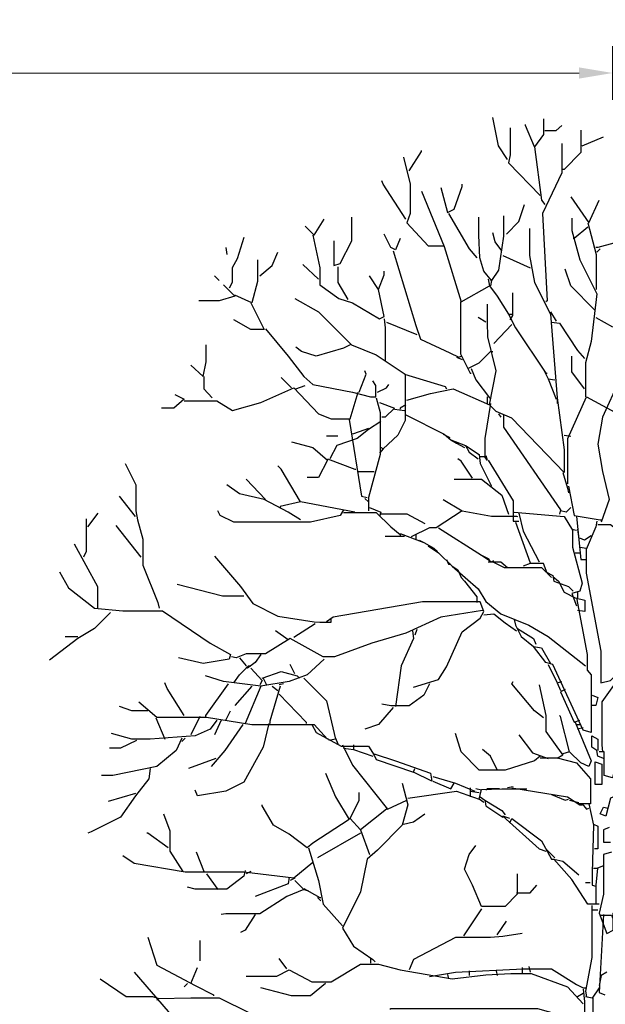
# Model space of a CAD drawing. Header units: metres. Extents: x 173015 to 189682, y 346605 to 348504.
# Tile 200 of 212: x 189154.98 to 189159.33, y 348474.05 to 348481.37. Entities that reach past the tile are written whole.
import ezdxf

# ---------------------------------------------------------------- set-up
doc = ezdxf.new("R2010")
doc.units = ezdxf.units.M
doc.header["$PDMODE"] = 35
doc.header["$PDSIZE"] = 0.075
doc.layers.add('B-ME-GR-BOOM-SD', color=252, linetype='Continuous', lineweight=25)
doc.layers.add('X-XX-AL-DETAIL1-M-B', color=252, linetype='Continuous', lineweight=18)
doc.styles.add('NLCS-ISO-M100-T25', font='NLCS-ISO.ttf', dxfattribs={"height": 0.25})
doc.dimstyles.new('NLCS-M100-T25-PIJL_L3_H2', dxfattribs={"dimscale": 0.1, "dimtxt": 2.5, "dimasz": 2.5, "dimexe": 2, "dimexo": 2, "dimgap": 0.7, "dimtad": 1, "dimdec": 3, "dimzin": 0, "dimdsep": 46, "dimtxsty": 'NLCS-ISO-M100-T25', "dimcen": 0, "dimdle": 2, "dimclrd": 256, "dimclre": 256, "dimclrt": 256, "dimazin": 0, "dimtfac": 1, "dimtdec": 3, "dimtofl": 0, "dimtmove": 0, "dimatfit": 3, "dimfxl": 2, "dimfxlon": 1, "dimtfillclr": 256, "dimtolj": 1, "dimtzin": 0, "dimlwd": -1, "dimlwe": -1, "dimarcsym": 0})

# ---------------------------------------------------------------- blocks, each defined once
blk = doc.blocks.new('*D101')
at = {"layer": 'Defpoints', "color": 0, "transparency": 16777216}
for p in [(189127.8334, 348480.9727), (189127.8334, 348467.4716), (189159.3887, 348467.2872)]:
    blk.add_point(p, dxfattribs=at)
at = {"layer": 'X-XX-AL-DETAIL1-M-B', "transparency": 16777216}
for p, q in [((189127.8334, 348480.7727), (189127.8334, 348481.1727)), ((189159.3887, 348480.7727), (189159.3887, 348481.1727)), ((189159.1387, 348480.9727), (189128.0834, 348480.9727))]:
    blk.add_line(p, q, dxfattribs=at)
for points in [[(189128.0834, 348481.0144), (189128.0834, 348480.931), (189127.8334, 348480.9727)], [(189159.1387, 348481.0144), (189159.1387, 348480.931), (189159.3887, 348480.9727)]]:
    blk.add_solid(points, dxfattribs=at)
at = {"layer": 'X-XX-AL-DETAIL1-M-B', "transparency": 16777216, "insert": (189143.6111, 348481.2052), "char_height": 0.25, "attachment_point": 5, "style": 'NLCS-ISO-M100-T25'}
blk.add_mtext('\\A1;ruigte', dxfattribs=at)
blk = doc.blocks.new('SGR-BOOM_S02_D_ZIJ-D')
at = {"flags": 128}
for points in [[(-0.7651, 11.1487), (-0.8324, 11.2495), (-0.8744, 11.4597)], [(-0.4961, 11.4513), (-0.4961, 11.3336), (-0.5633, 11.2411), (-0.6306, 11.4009), (-0.6306, 11.4093)], [(-0.7441, 11.3841), (-0.7441, 11.1823), (-0.7567, 11.1234), (-0.5213, 10.8796)], [(-0.4877, 11.3631), (-0.4036, 11.3631), (-0.3615, 11.4009)], [(-0.2186, 11.3673), (-0.2186, 11.1991), (-0.3447, 11.073), (-0.3531, 11.073)], [(-0.2102, 11.2495), (-0.0504, 11.3168)], [(-1.4966, 11.0646), (-1.4041, 11.2075), (-1.4041, 11.2159)], [(-0.5633, 11.2411), (-0.5129, 10.846), (-0.4877, 10.8123)], [(-0.3615, 11.2664), (-0.3615, 11.0478), (-0.5045, 10.7451), (-0.4708, 10.0977), (-0.4792, 10.0893)], [(-1.5386, 11.1655), (-1.4882, 10.9637), (-1.4882, 10.7451), (-1.5134, 10.6778), (-1.3537, 10.5055), (-1.2359, 10.5055)], [(-1.5218, 10.703), (-1.69, 10.9637), (-1.6984, 10.9889)], [(-1.4041, 10.9132), (-1.2359, 10.5013), (-1.1098, 10.0893), (-0.8996, 10.207), (-0.8408, 10.1313), (-0.7567, 9.9968), (-0.7315, 9.9968)], [(-1.2612, 10.9385), (-1.2107, 10.7535), (-1.1603, 10.7787), (-1.1014, 10.9469), (-1.1014, 10.9637)], [(-0.2943, 10.8712), (-0.1597, 10.6778), (-0.0841, 10.846)], [(-0.7735, 10.5937), (-0.681, 10.6862), (-0.639, 10.8123)], [(-2.2701, 10.6526), (-2.2028, 10.5853), (-2.1272, 10.703)], [(-2.0557, 10.5433), (-2.0557, 10.3583), (-2.0095, 10.3751), (-1.9212, 10.5433), (-1.9212, 10.7199)], [(-1.2023, 10.7451), (-1.051, 10.4844), (-0.9921, 10.4172)], [(-0.7945, 10.7283), (-0.7945, 10.5769), (-0.8324, 10.3247), (-0.8828, 10.249), (-0.9417, 10.3163), (-0.9711, 10.4172), (-0.9774, 10.5853), (-0.9774, 10.7199)], [(-0.2859, 10.7115), (-0.2859, 10.619), (-0.227, 10.4004), (-0.1009, 10.1481), (-0.1429, 9.795), (-0.185, 9.6353), (-0.185, 9.383)], [(-0.6011, 10.6358), (-0.6011, 10.434), (-0.5633, 10.2322), (-0.4456, 9.9968), (-0.3952, 9.3746), (-0.3447, 8.9879), (-0.3447, 8.8197), (-0.7315, 9.2233), (-0.8492, 9.2737), (-0.8996, 9.3242), (-0.8492, 9.5764), (-0.9122, 9.8286), (-0.9143, 9.9379), (-0.9143, 10.0725)], [(-0.1681, 10.6442), (-0.269, 10.5601), (-0.2774, 10.5601)], [(-0.1681, 10.6778), (-0.1051, 10.4424), (-0.1051, 10.1818)], [(-2.7241, 10.5685), (-2.7746, 10.4088), (-2.8124, 10.3415), (-2.8124, 10.2322), (-2.8334, 10.1902)], [(-2.2112, 10.5853), (-2.1608, 10.3415), (-2.1608, 10.2154), (-2.0179, 10.1145), (-1.917, 10.0809), (-1.7152, 9.9632), (-1.6815, 9.98), (-1.7236, 10.1818), (-1.6815, 10.2911), (-1.6815, 10.3163)], [(-1.5638, 10.5601), (-1.5975, 10.476), (-1.6311, 10.4929), (-1.6815, 10.5937)], [(-0.8071, 10.4676), (-0.8576, 10.5349), (-0.8744, 10.6022)], [(-2.8586, 10.4929), (-2.8502, 10.4424)], [(0.0252, 10.5265), (-0.0925, 10.4929), (-0.1093, 10.4929)], [(-0.0757, 10.4844), (-0.1009, 10.4592)], [(-2.6232, 10.4004), (-2.6232, 10.2406), (-2.6652, 10.0809), (-2.7914, 10.1397)], [(-2.6064, 10.2827), (-2.5139, 10.3583), (-2.4719, 10.4592)], [(-1.6143, 10.4676), (-1.4461, 9.9127), (-1.4125, 9.8118), (-1.1939, 9.7109), (-1.1266, 9.6773), (-1.1098, 9.6857)], [(-0.7987, 10.434), (-0.597, 10.3415)], [(-2.1692, 10.2574), (-2.2869, 10.3667)], [(-2.0263, 10.3499), (-2.0263, 10.2322), (-1.9506, 10.1061)], [(-0.1177, 10.0304), (-0.2943, 10.207), (-0.3363, 10.3331)], [(-2.9427, 10.2827), (-2.9091, 10.249)], [(-1.7236, 10.1818), (-1.7908, 10.2827)], [(-0.908, 10.2574), (-0.8996, 10.207)], [(-2.8755, 10.2154), (-2.7914, 10.1313), (-2.9091, 10.0977), (-3.0604, 10.0977)], [(-0.8828, 10.249), (-0.8912, 10.207)], [(-2.3458, 10.1145), (-2.1692, 10.0136), (-1.9254, 9.7698), (-1.7404, 9.6941), (-1.526, 9.5512), (-1.526, 9.2065), (-1.5807, 9.0972), (-1.69, 8.9963), (-1.7068, 9.0047)], [(-0.7273, 10.1565), (-0.7273, 9.9884), (-0.7483, 9.9548)], [(-2.6737, 10.0809), (-2.5728, 9.8833), (-2.6737, 9.8833), (-2.7998, 9.9548)], [(-1.114, 10.0893), (-1.114, 9.7025), (-1.0594, 9.5932), (-0.9753, 9.6353), (-0.8912, 9.7193), (-0.8744, 9.7193)], [(-1.6815, 9.9632), (-1.6731, 9.8959), (-1.6731, 9.6521)], [(-0.9248, 9.9379), (-0.9837, 9.9716)], [(-0.7567, 9.9968), (-0.7062, 9.8959), (-0.4792, 9.5596), (-0.4708, 9.5596)], [(-0.4456, 10.0136), (-0.4036, 9.9463)], [(-0.1093, 9.9716), (0.0168, 9.9043)], [(-2.5643, 9.8875), (-2.3962, 9.6857), (-2.2785, 9.5344), (-2.2112, 9.4755), (-1.917, 9.4167), (-1.7824, 9.383), (-1.7446, 9.383), (-1.7446, 9.4671), (-1.7656, 9.5007)], [(-1.6647, 9.9379), (-1.4377, 9.8455)], [(-0.7315, 9.9211), (-0.866, 9.7782)], [(-0.4372, 9.9379), (-0.3783, 9.9295), (-0.2438, 9.7277), (-0.1934, 9.6689)], [(-3.1193, 9.6184), (-3.0268, 9.5344), (-3.0058, 9.6437), (-3.0058, 9.7698)], [(-1.9338, 9.7698), (-1.9842, 9.7446), (-2.186, 9.6857), (-2.2953, 9.7193), (-2.3373, 9.753)], [(-1.1434, 9.6773), (-1.1014, 9.6605)], [(-0.1934, 9.4419), (-0.2859, 9.568), (-0.2859, 9.6857)], [(-3.0226, 9.5344), (-3.0226, 9.4419), (-2.9595, 9.3746)], [(-2.371, 9.4503), (-2.4467, 9.526)], [(-1.8665, 9.4167), (-1.8161, 9.5512), (-1.8245, 9.5764)], [(-1.5302, 9.5512), (-1.2275, 9.4587), (-1.2191, 9.4419)], [(-1.0594, 9.5932), (-1.0426, 9.5596), (-1.0341, 9.5596)], [(-1.0341, 9.5932), (-1.0005, 9.5091), (-0.8996, 9.3746), (-0.8912, 9.3746)], [(-0.4961, 9.5848), (-0.4624, 9.5176), (-0.4036, 9.3662)], [(-3.1697, 9.3536), (-2.9259, 9.3536), (-2.8082, 9.2821), (-2.598, 9.341), (-2.3542, 9.4503), (-2.1692, 9.2569), (-2.0767, 9.2191), (-1.9338, 9.2191), (-1.8749, 9.4167)], [(-2.3373, 9.4419), (-2.2701, 9.4671)], [(-1.732, 9.4167), (-1.6647, 9.4503), (-1.6479, 9.4755)], [(-0.4624, 9.5176), (-0.412, 9.5091)], [(0.0673, 9.5091), (-0.0589, 9.2317), (-0.0925, 9.0299), (-0.0589, 8.8281), (-0.0084, 8.6179), (-0.0673, 8.4498)], [(-3.237, 9.3998), (-3.1697, 9.3662), (-3.2454, 9.299), (-3.3379, 9.299)], [(-1.5134, 9.3578), (-1.3368, 9.4083), (-1.1687, 9.4419), (-0.8996, 9.3242)], [(-0.9164, 9.383), (-0.9164, 9.3326)], [(-0.3153, 8.7356), (-0.3153, 9.0719), (-0.1766, 9.383), (0.3027, 9.1224), (0.3195, 9.0804)], [(-1.7404, 9.3746), (-1.711, 9.2653), (-1.711, 8.9542), (-1.7992, 8.6347), (-1.7992, 8.5338)], [(-1.7152, 9.341), (-1.6059, 9.299), (-1.6731, 9.2317), (-1.6984, 9.2317)], [(-1.5218, 9.3242), (-1.5638, 9.299), (-1.5638, 9.2905)], [(-0.8912, 9.3326), (-0.9333, 9.0719), (-0.9333, 8.9374), (-0.9753, 8.9374)], [(-0.3952, 9.3746), (-0.3952, 9.3326)], [(-1.6059, 9.2905), (-1.5302, 9.2821)], [(-1.5218, 9.2485), (-1.2359, 9.1056), (-1.1855, 9.0635), (-1.0762, 9.0215), (-1.051, 8.971), (-0.9837, 8.9206)], [(-0.8324, 9.2569), (-0.8156, 9.2317)], [(-0.7945, 9.2485), (-0.7945, 9.156), (-0.3699, 8.5423), (-0.3783, 8.5086)], [(-1.7068, 9.1981), (-1.7992, 9.1392), (-1.8833, 9.0719), (-2.0347, 9.0215), (-2.0851, 8.9206)], [(-1.9422, 9.2149), (-1.8497, 8.6431), (-1.8077, 8.6347)], [(-2.1103, 9.093), (-2.0263, 9.093)], [(-1.7992, 9.1476), (-1.8665, 9.1224), (-1.917, 9.1056)], [(-1.2443, 9.1056), (-1.1939, 9.0804)], [(-0.3447, 9.0972), (-0.2943, 9.0888)], [(-2.371, 9.0467), (-2.2112, 9.0047), (-2.1019, 8.9122), (-2.1692, 8.7819), (-2.2533, 8.7819)], [(-1.1855, 9.0635), (-1.1434, 9.0383), (-1.0846, 9.0047)], [(-1.0762, 9.0215), (-0.9753, 8.9542), (-0.9669, 8.887), (-0.8828, 8.7188)], [(-1.69, 8.9963), (-1.7152, 8.9626)], [(-0.9248, 8.9458), (-0.9164, 8.9122), (-0.9333, 8.9374)], [(-3.6069, 8.887), (-3.527, 8.7272), (-3.527, 8.5338), (-3.5144, 8.4666), (-3.4766, 8.3237), (-3.4766, 8.1303), (-3.3631, 7.8528), (-3.3547, 7.8108)], [(-2.3037, 8.6011), (-2.4467, 8.8449), (-2.4719, 8.8702)], [(-2.1019, 8.9206), (-1.9001, 8.8449), (-1.8917, 8.8449)], [(-1.0257, 8.7777), (-1.1098, 8.9038), (-1.135, 8.9206)], [(-0.908, 8.9122), (-0.7231, 8.6095), (-0.7231, 8.4582), (-0.681, 8.4582)], [(-1.8833, 8.8281), (-1.7572, 8.8281)], [(-0.3531, 8.8197), (-0.3195, 8.702), (-0.3111, 8.6684)], [(-2.3037, 8.4666), (-2.3962, 8.5254), (-2.5728, 8.6179), (-2.7577, 8.66), (-2.8502, 8.7272)], [(-2.5643, 8.6179), (-2.7073, 8.7693)], [(-1.1603, 8.7693), (-0.9585, 8.7693), (-0.8071, 8.6516), (-0.7567, 8.5086)], [(-0.3111, 8.7188), (-0.269, 8.5002), (-0.0757, 8.4666), (-0.0673, 8.4666)], [(-3.5312, 8.4918), (-3.649, 8.6431)], [(-1.9001, 8.5254), (-2.3037, 8.6011), (-2.4551, 8.5675), (-2.4551, 8.5591)], [(-1.8245, 8.6263), (-1.7992, 8.6011)], [(-1.2443, 8.6179), (-1.1014, 8.5338), (-1.2948, 8.4077), (-1.3452, 8.4077), (-1.4798, 8.3405)], [(-3.8844, 8.4161), (-3.8087, 8.517)], [(-1.9842, 8.5423), (-2.0095, 8.5002), (-2.2281, 8.4498), (-2.7998, 8.4498), (-2.9007, 8.5002), (-2.9175, 8.5338)], [(-1.9842, 8.5212), (-1.7404, 8.5212), (-1.6311, 8.4161), (-1.5638, 8.3573), (-1.5638, 8.3405)], [(-1.7908, 8.5591), (-1.7068, 8.5254), (-1.7152, 8.4918)], [(-1.7068, 8.5128), (-1.5134, 8.5128), (-1.3789, 8.4414)], [(-1.1014, 8.5338), (-0.8828, 8.496), (-0.6978, 8.496), (-0.6894, 8.4918)], [(-0.7147, 8.5254), (-0.3447, 8.4918), (-0.2817, 8.3909), (-0.2817, 8.2648), (-0.2102, 7.9958), (-0.227, 7.9369), (-0.2859, 7.9201), (-0.2522, 7.8276)], [(-0.681, 8.517), (-0.6474, 8.3825), (-0.5297, 8.1555)], [(-0.2943, 8.5591), (-0.3279, 8.5254), (-0.3699, 8.5338)], [(-3.897, 8.475), (-3.897, 8.2312), (-3.918, 8.1891)], [(-3.4892, 8.1891), (-3.6742, 8.4245)], [(-0.7062, 8.4498), (-0.597, 8.1471)], [(-0.2522, 8.4918), (-0.2186, 8.1723), (-0.185, 8.1723)], [(-0.1009, 8.4582), (-0.1093, 8.4161), (-0.1808, 8.248), (-0.1808, 8.0714), (-0.0715, 7.4913), (-0.0715, 7.2559), (0, 7.2727), (0.1681, 7.445), (0.2606, 7.445), (0.227, 7.1718), (0.0925, 6.8439), (0.0336, 6.9112), (0.0252, 6.9616)], [(-0.0925, 8.433), (0, 8.433), (0.1934, 8.2816), (0.2606, 8.2648)], [(-1.5638, 8.3657), (-1.3873, 8.2984), (-1.3116, 8.2564), (-1.2864, 8.2312)], [(-1.4461, 8.3573), (-1.4461, 8.3237)], [(-1.278, 8.4077), (-0.9585, 8.2059), (-0.908, 8.1807), (-0.8996, 8.1723)], [(-0.2859, 8.3993), (-0.2522, 8.3909)], [(-0.2438, 8.3993), (-0.2354, 8.3237)], [(-3.9853, 8.29), (-3.8129, 7.9705), (-3.8129, 7.8108)], [(-1.5302, 8.3447), (-1.6731, 8.3447)], [(-1.4209, 8.3152), (-1.3873, 8.2984)], [(-0.1429, 8.3489), (-0.1934, 8.3152), (-0.227, 8.3321)], [(-1.3537, 8.2732), (-1.278, 8.2228), (-1.1771, 8.1219), (-0.9837, 7.9537), (-0.9248, 7.8612), (-0.8156, 7.7687), (-0.6054, 7.6847), (-0.4624, 7.6006), (-0.185, 7.382)], [(-0.9585, 8.2059), (-0.8828, 8.1555), (-0.866, 8.1639)], [(-0.2606, 8.2228), (-0.227, 8.2228)], [(-0.227, 8.2648), (-0.1766, 8.2564)], [(-2.9427, 8.1975), (-2.7493, 7.9705), (-2.6568, 7.8444), (-2.4719, 7.7519), (-2.2028, 7.7099), (-2.1608, 7.7057), (-2.0767, 7.7057), (-2.0767, 7.7351)], [(-1.2191, 8.1723), (-1.2023, 8.1387), (-1.1855, 8.1387)], [(-0.908, 8.1555), (-0.8156, 8.1555), (-0.7651, 8.1135)], [(-0.8744, 8.1555), (-0.7903, 8.1135), (-0.5129, 8.1135), (-0.4792, 8.0798), (-0.4288, 8.0546), (-0.4204, 8.0126), (-0.3111, 7.9705), (-0.2774, 7.9369)], [(-0.4372, 8.0378), (-0.4708, 8.0714), (-0.4961, 8.1429), (-0.597, 8.1429), (-0.6474, 8.1219)], [(-4.0946, 8.0798), (-4.0273, 7.9621), (-3.8339, 7.8108), (-3.6237, 7.7898), (-3.3295, 7.7898), (-2.9763, 7.5501), (-2.825, 7.4661), (-2.8334, 7.4324), (-3.0268, 7.3988), (-3.2118, 7.4408)], [(-1.1771, 8.1219), (-1.135, 8.0966), (-1.1098, 8.0378), (-1.0846, 8.0126), (-0.9921, 7.8949), (-0.9921, 7.8528)], [(-2.7241, 7.8991), (-2.8839, 7.8991), (-3.2202, 7.9873)], [(-0.4288, 8.0462), (-0.3868, 8.0126), (-0.3447, 7.9285), (-0.2606, 7.8865), (-0.1892, 7.8696), (-0.1892, 7.7856), (-0.2438, 7.794)], [(-0.2438, 7.9285), (-0.2438, 7.8865)], [(-1.4629, 7.2222), (-1.278, 7.2811), (-1.2191, 7.3736), (-1.1014, 7.6342), (-0.9669, 7.7351), (-0.9417, 7.7856), (-0.9669, 7.857), (-1.3957, 7.857), (-2.0599, 7.7435), (-2.1103, 7.7099)], [(-0.2522, 7.8865), (-0.1724, 7.4661), (-0.1724, 7.3484), (-0.1429, 7.3147), (-0.1429, 6.8859), (-0.2018, 6.9027), (-0.4288, 7.3904), (-0.4792, 7.4072), (-0.5717, 7.5249)], [(-3.7162, 7.7772), (-3.8339, 7.6594), (-3.96, 7.5838), (-4.1702, 7.424)], [(-0.9501, 7.794), (-1.2612, 7.7435), (-1.5218, 7.6258), (-1.774, 7.5501), (-2.0515, 7.4493), (-2.1356, 7.4493), (-2.3794, 7.5838), (-2.5643, 7.4703), (-2.7073, 7.4703), (-2.783, 7.4408), (-2.8166, 7.4493)], [(-0.9417, 7.7603), (-0.866, 7.7687), (-0.7819, 7.7015), (-0.6978, 7.6426)], [(-2.1944, 7.6931), (-2.3542, 7.5922)], [(-0.7147, 7.7267), (-0.7062, 7.6847), (-0.6642, 7.6006), (-0.5717, 7.5249), (-0.5129, 7.5165), (-0.4456, 7.3988)], [(-2.3962, 7.5754), (-2.4887, 7.6426)], [(-1.4714, 7.6426), (-1.4629, 7.5838), (-1.5554, 7.382), (-1.5975, 7.0793)], [(-1.4377, 7.651), (-1.4545, 7.609)], [(-0.6894, 7.6594), (-0.5717, 7.5838), (-0.5549, 7.5417)], [(-3.96, 7.5964), (-4.0525, 7.5964)], [(-2.1272, 7.4324), (-2.2533, 7.3147), (-2.3878, 7.2643), (-2.598, 7.2307), (-2.8755, 7.2643), (-3.01, 7.3063)], [(-2.7577, 7.4408), (-2.7073, 7.382)], [(-2.598, 7.4661), (-2.64, 7.4072), (-2.6989, 7.3652), (-2.7073, 7.3736)], [(0.1681, 7.4408), (0.1261, 7.382), (-0.0631, 7.1129), (-0.0631, 6.7934), (-0.0589, 6.743)], [(-2.7998, 7.2559), (-2.7577, 7.3147), (-2.6905, 7.382), (-2.6737, 7.382)], [(-2.6737, 7.3652), (-2.5896, 7.2727), (-2.6064, 7.2391)], [(-2.5896, 7.2895), (-2.4467, 7.34), (-2.3289, 7.3063), (-2.3121, 7.2895)], [(-2.3458, 7.3231), (-2.3794, 7.3904)], [(-0.4624, 7.3904), (-0.3952, 7.2559), (-0.3615, 7.2643)], [(-3.1697, 7.012), (-3.2958, 7.2138), (-3.3126, 7.2559)], [(-2.5812, 7.2895), (-2.5559, 7.2391)], [(-2.2785, 7.2895), (-2.1103, 7.1214), (-2.0431, 6.8355), (-2.0935, 6.8271)], [(-0.4961, 6.9952), (-0.5633, 7.0457), (-0.7315, 7.2475), (-0.7231, 7.2643)], [(-0.3952, 7.2559), (-0.3699, 7.197)], [(-2.8418, 7.2475), (-3.01, 7.012), (-3.01, 7.0036)], [(-2.6652, 7.2307), (-2.7914, 7.0877)], [(-2.598, 7.2307), (-2.7157, 6.9532)], [(-2.4551, 7.2307), (-2.5307, 6.97), (-2.5307, 6.9532)], [(-2.5139, 7.2307), (-2.4719, 7.197)], [(-2.4298, 7.2475), (-2.4635, 7.2391)], [(-1.3452, 7.2475), (-1.3873, 7.1634), (-1.4966, 7.0835), (-1.6311, 7.0835), (-1.6984, 7.0961)], [(-0.5297, 7.2391), (-0.4792, 7.012), (-0.4792, 6.8943), (-0.3531, 6.7178), (-0.3952, 6.6926)], [(-0.3363, 7.2054), (-0.3699, 7.1886), (-0.269, 6.9616), (-0.227, 6.9784)], [(-3.506, 7.1129), (-3.3715, 6.9994), (-3.0016, 6.9994), (-2.6652, 6.9448), (-2.2028, 6.9448), (-2.1019, 6.8355)], [(-2.4635, 7.1718), (-2.2617, 6.9616), (-2.2617, 6.9532)], [(-0.1345, 7.1634), (-0.0925, 7.1466), (-0.1093, 7.0877), (-0.1429, 7.0877)], [(-3.4388, 7.0457), (-3.5565, 7.0457), (-3.649, 7.0793)], [(-2.8586, 6.9784), (-2.825, 7.0457)], [(-1.6143, 7.0709), (-1.7236, 6.9448), (-1.8245, 6.9112)], [(-2.9259, 6.9784), (-2.9763, 6.9112), (-3.0856, 6.8607), (-3.4219, 6.8355), (-3.5565, 6.8355), (-3.7078, 6.8775)], [(-3.3799, 6.9952), (-3.3126, 6.8355)], [(-3.052, 7.0036), (-3.1193, 6.8691)], [(-2.8923, 6.9784), (-2.9427, 6.8691)], [(-0.2606, 6.9616), (-0.1429, 6.6757), (-0.1597, 6.6337), (-0.2186, 6.6589), (-0.3027, 6.743), (-0.3699, 7.0036), (-0.3783, 7.012)], [(-2.5391, 6.9532), (-2.5812, 6.7766), (-2.7241, 6.516), (-2.8586, 6.4487), (-3.0688, 6.4151), (-3.0856, 6.4571)], [(-2.7325, 6.9448), (-2.867, 6.7514), (-2.9679, 6.6337)], [(-2.2196, 6.9448), (-2.186, 6.8859), (-2.001, 6.785), (-1.7992, 6.785), (-1.7572, 6.7178), (-1.7404, 6.6841), (-1.4629, 6.5917), (-1.4545, 6.6169)], [(-0.2522, 6.9448), (-0.2186, 6.9448)], [(-0.2018, 6.9196), (-0.2438, 6.9112)], [(-3.1865, 6.8439), (-3.2286, 6.7514), (-3.3715, 6.6337), (-3.6994, 6.5664), (-3.7835, 6.5664)], [(-3.5228, 6.8271), (-3.6406, 6.7682), (-3.7246, 6.7682)], [(-3.1613, 6.8439), (-3.1865, 6.8187)], [(-2.0431, 6.8439), (-2.0263, 6.8019)], [(-0.5213, 6.7094), (-0.5633, 6.6757), (-0.7819, 6.6043), (-0.9753, 6.6043), (-1.1098, 6.743), (-1.1519, 6.8775)], [(-0.681, 6.8691), (-0.5801, 6.7346), (-0.4624, 6.6926)], [(-0.0504, 6.6926), (-0.0925, 6.7094), (-0.1009, 6.7514), (-0.1387, 6.7766), (-0.1387, 6.8607), (-0.0925, 6.8355), (-0.0925, 6.7514)], [(0.0841, 6.8439), (0.0168, 6.5496), (-0.0462, 6.5664), (-0.0462, 6.743), (-0.0841, 6.743)], [(-1.9926, 6.7934), (-1.917, 6.6421), (-1.6563, 6.3142), (-1.5134, 6.3815)], [(-1.9842, 6.7682), (-1.9086, 6.7598), (-1.7656, 6.7094)], [(-1.9086, 6.7934), (-1.9086, 6.7598)], [(-0.8408, 6.6085), (-0.8912, 6.7094), (-0.9501, 6.7598)], [(-0.3027, 6.743), (-0.3531, 6.7262)], [(-2.9343, 6.6926), (-3.1361, 6.6169)], [(-1.7572, 6.7262), (-1.5975, 6.6757), (-1.3368, 6.5833), (-1.3284, 6.5244), (-1.4629, 6.5917)], [(-0.5213, 6.6968), (-0.3952, 6.6968), (-0.2522, 6.6589), (-0.1471, 6.5412), (-0.1471, 6.3562), (-0.2438, 6.3562)], [(-0.1135, 6.6673), (-0.0631, 6.6505), (-0.0631, 6.4992), (-0.1135, 6.4992), (-0.1135, 6.6673)], [(-3.4219, 6.6169), (-3.4303, 6.5412), (-3.5312, 6.4151), (-3.6406, 6.2554), (-3.8591, 6.1461), (-3.8844, 6.1376)], [(-2.1188, 6.5833), (-2.0431, 6.4067), (-1.9422, 6.2385), (-2.2112, 6.062), (-2.2533, 6.0283), (-2.3878, 6.1292), (-2.5055, 6.1965), (-2.5896, 6.3394), (-2.5896, 6.3478)], [(-1.32, 6.558), (-1.1519, 6.5076), (-1.0089, 6.4487)], [(-1.32, 6.5244), (-1.1855, 6.4655), (-1.1603, 6.5076)], [(-1.547, 6.5076), (-1.505, 6.3478), (-1.547, 6.1965), (-1.732, 6.0115), (-1.8077, 5.9443), (-1.8581, 5.7004), (-1.9926, 5.4314), (-1.9086, 5.2969), (-1.7656, 5.196), (-1.7488, 5.1792)], [(-1.505, 6.3983), (-1.1434, 6.4487), (-0.9753, 6.3899)], [(-1.0426, 6.474), (-1.0426, 6.4067)], [(-1.0426, 6.4487), (-0.9753, 6.4403)], [(-0.9585, 6.4571), (-1.0005, 6.4655)], [(-0.9417, 6.3647), (-0.9753, 6.3899), (-0.9585, 6.4613), (-0.8071, 6.4676), (-0.6306, 6.4676), (-0.6222, 6.4655)], [(-0.824, 6.4655), (-0.9164, 6.4655), (-0.9248, 6.4571)], [(-0.7231, 6.4824), (-0.7651, 6.474)], [(-0.7315, 6.474), (-0.3195, 6.4067), (-0.227, 6.3478), (-0.2102, 6.3478)], [(-3.5312, 6.4319), (-3.733, 6.3731)], [(-1.6647, 6.3142), (-1.8581, 6.1629), (-1.9338, 6.2469), (-1.8665, 6.3815), (-1.8665, 6.4403)], [(-0.9669, 6.4067), (-0.9333, 6.3815), (-0.9248, 6.3394), (-0.7987, 6.2554)], [(-0.9333, 6.3815), (-0.8071, 6.3058), (-0.7819, 6.2722)], [(-0.4372, 6.4235), (-0.3363, 6.3815), (-0.3111, 6.3899)], [(-0.3027, 6.3815), (-0.2354, 6.3647)], [(0.042, 6.4151), (0, 6.3983), (-0.0336, 6.2638), (-0.0757, 6.2806), (-0.0504, 6.331), (-0.0168, 6.3226)], [(-0.2102, 6.3562), (-0.1766, 6.3142), (-0.1597, 6.3226)], [(-0.1597, 6.3562), (-0.1261, 6.1965), (-0.1345, 5.8434), (-0.1345, 5.7509), (-0.1093, 5.7425)], [(-3.321, 6.2806), (-3.2748, 6.1545), (-3.2748, 6.0031), (-3.1781, 5.8518)], [(-1.5386, 6.2049), (-1.4629, 6.2217), (-1.3789, 6.2806)], [(-0.7483, 6.2469), (-0.7987, 6.2638), (-0.5297, 6.0199), (-0.4792, 6.0031)], [(-0.7483, 6.2133), (-0.7315, 6.2469), (-0.5129, 6.0788), (-0.4372, 5.9443), (-0.4204, 5.9443)], [(-1.8581, 6.1629), (-1.7908, 5.9779)], [(-0.1261, 6.2049), (-0.0925, 6.1881), (-0.0925, 6.0199), (-0.1177, 6.0199)], [(-0.0084, 6.1797), (-0.0504, 6.1629), (-0.0504, 6.0704), (0, 6.0704)], [(-3.2874, 6.0283), (-3.4388, 6.1376), (-3.4472, 6.1376)], [(-1.8581, 6.1376), (-2.1776, 5.9527)], [(-2.2449, 6.0283), (-2.1692, 5.7845), (-2.1356, 5.608), (-1.9926, 5.4482)], [(-0.6936, 5.835), (-0.6936, 5.6836), (-0.7819, 5.5911), (-0.9585, 5.5911), (-1.0257, 5.7509), (-1.0846, 5.8686), (-1.051, 5.9779), (-1.0005, 6.0452)], [(-0.4792, 6.0199), (-0.412, 5.9527)], [(-2.2112, 5.919), (-2.3542, 5.8013), (-2.7241, 5.8476), (-3.1613, 5.8476), (-3.5397, 5.9106), (-3.6237, 5.9695)], [(-3.0184, 5.8434), (-3.0772, 5.9947)], [(-0.0841, 5.608), (-0.1681, 5.608), (-0.2859, 5.7929), (-0.4204, 5.9443), (-0.3531, 5.9275), (-0.2354, 5.8266)], [(0.0084, 5.9947), (-0.0504, 5.9779), (-0.0504, 5.6836), (-0.0841, 5.5407), (-0.0252, 5.3894), (0.021, 5.4146), (0.021, 5.5407), (0.0673, 5.5743)], [(-2.7157, 5.8602), (-2.7241, 5.8182), (-2.8502, 5.7215), (-3.0856, 5.7215), (-3.1445, 5.7341)], [(-0.1261, 5.877), (-0.0925, 5.877)], [(-0.0504, 5.8938), (-0.0967, 5.877), (-0.1072, 5.7509), (-0.1072, 5.608)], [(-3.0016, 5.835), (-2.9175, 5.7173)], [(-2.6737, 5.8518), (-2.7073, 5.835)], [(-2.3878, 5.8097), (-2.3962, 5.7593), (-2.64, 5.6668)], [(-2.3458, 5.8013), (-2.3794, 5.7845)], [(-2.3458, 5.7845), (-2.2785, 5.7173), (-2.4046, 5.6668), (-2.6064, 5.5365), (-2.8586, 5.5365), (-2.8923, 5.5323)], [(-2.2785, 5.7257), (-2.1608, 5.6584), (-2.1524, 5.6584)], [(-2.2785, 5.7173), (-2.2449, 5.7088)], [(-0.6978, 5.692), (-0.597, 5.692), (-0.5465, 5.7509)], [(-0.1513, 5.7677), (-0.185, 5.7677)], [(-2.1776, 5.6584), (-2.1524, 5.6332)], [(-0.9585, 5.5743), (-1.093, 5.3725)], [(-0.1387, 5.5995), (-0.1387, 5.2128), (-0.185, 4.9606), (-0.1766, 4.9185)], [(-2.64, 5.5323), (-2.7157, 5.4146), (-2.7493, 5.3978)], [(-0.1345, 5.5659), (-0.0925, 5.5659)], [(-0.0504, 5.5323), (-0.0841, 4.9522), (-0.042, 4.9353)], [(-0.0757, 5.5281), (0.0084, 5.5281), (0.0168, 5.5071)], [(-0.8408, 5.3809), (-0.7735, 5.4818)], [(-3.4388, 5.3641), (-3.3715, 5.1539), (-3.0856, 5.0026), (-2.9511, 4.9353), (-2.9511, 4.9269)], [(-0.6558, 5.3894), (-0.7987, 5.3683), (-0.8912, 5.362), (-1.1519, 5.362), (-1.4629, 5.196), (-1.4966, 5.1203)], [(-3.052, 5.3389), (-3.052, 5.1876)], [(-2.4046, 5.1287), (-2.4635, 5.2044)], [(-1.7824, 5.2044), (-1.7824, 5.1708)], [(-3.1193, 5.0194), (-3.0688, 5.1371)], [(-2.7073, 5.0741), (-2.4803, 5.0741), (-2.3878, 5.1203), (-2.2196, 5.032), (-2.0767, 5.032), (-1.8581, 5.1623), (-1.7236, 5.1623), (-1.5638, 5.1203), (-1.1771, 5.053), (-0.9248, 5.0825), (-0.7399, 5.093), (-0.5886, 5.093), (-0.3195, 4.9942), (-0.2018, 4.8681)], [(-1.3452, 5.0699), (-1.1519, 5.1035), (-0.6474, 5.1287), (-0.4372, 5.1287), (-0.2522, 5.011), (-0.2018, 4.9858), (-0.185, 4.9858)], [(-0.6558, 5.1371), (-0.6558, 5.0951)], [(-0.6054, 5.1455), (-0.597, 5.1035)], [(-3.5397, 5.1035), (-3.2874, 4.8092), (-3.2202, 4.7083), (-3.2202, 4.6915)], [(-1.2107, 5.0867), (-1.2023, 5.053)], [(-1.051, 5.1119), (-1.051, 5.0783)], [(-0.8492, 5.1119), (-0.8408, 5.0783)], [(-0.0252, 5.1035), (-0.0673, 5.0783), (-0.0841, 5.0026)], [(-3.7919, 5.053), (-3.5985, 4.9227), (-3.4051, 4.9227), (-3.3631, 4.9101), (-3.3715, 4.8933)], [(-3.1445, 5.0194), (-3.1697, 4.9942)], [(-2.1188, 5.0194), (-2.2281, 4.9269), (-2.371, 4.9269), (-2.598, 4.9858)], [(-0.0841, 4.9858), (-0.1345, 4.9101), (-0.185, 4.9185)], [(-3.3631, 4.9059), (-3.1193, 4.9122), (-2.9091, 4.9122), (-2.6821, 4.8008), (-2.5139, 4.6747)], [(-0.2018, 4.9774), (-0.1934, 4.8849), (-0.1934, 4.6999), (-0.2438, 4.7083), (-0.3195, 4.7672), (-0.5381, 4.8302), (-1.6311, 4.8302), (-1.6395, 4.826)], [(-0.2018, 4.9437), (-0.2438, 4.9185)], [(-0.1303, 4.9101), (-0.1303, 4.742), (-0.1766, 4.7251)]]:
    blk.add_lwpolyline(points, dxfattribs=at)

msp = doc.modelspace()

# ---------------------------------------------------------------- block references
at = {"layer": 'B-ME-GR-BOOM-SD'}
msp.add_blockref('SGR-BOOM_S02_D_ZIJ-D', (189159.3719, 348469.1814), dxfattribs=at)

# ---------------------------------------------------------------- dimensions: what is measured, and where the dimension line sits
at = {"layer": 'X-XX-AL-DETAIL1-M-B'}
dim = msp.add_linear_dim(base=(189127.8334, 348480.9727), p1=(189159.3887, 348467.2872), p2=(189127.8334, 348467.4716), text='ruigte', dimstyle='NLCS-M100-T25-PIJL_L3_H2', dxfattribs=at)
dim.commit()
dim.dimension.update_dxf_attribs({"geometry": '*D101', "text_midpoint": (189143.6111, 348480.9727), "dimtype": 160})

doc.saveas('drawing.dxf')
